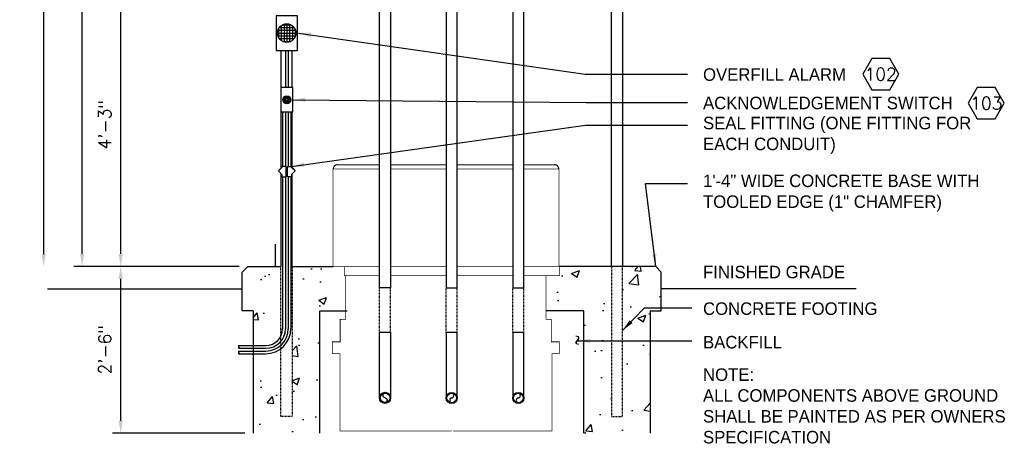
# Model space of a CAD drawing. Extents: x -1276 to 451, y 2026 to 3394.
# Tile 10 of 104: x -881 to -703, y 2128 to 2202. Entities that reach past the tile are written whole.
import ezdxf
from ezdxf.enums import TextEntityAlignment as Align

# ---------------------------------------------------------------- set-up
doc = ezdxf.new("R2010")
doc.units = 0
doc.header["$MEASUREMENT"] = 0
doc.header["$PDSIZE"] = 1
doc.linetypes.add('HIDDEN5', pattern=[0.05, 0.025, -0.025])
doc.layers.get('0').update_dxf_attribs({"linetype": 'CONTINUOUS'})
doc.layers.get('DEFPOINTS').update_dxf_attribs({"linetype": 'CONTINUOUS'})
for name, color, linetype in [('BOARDER-TXT', 2, 'CONTINUOUS'), ('CONDUIT', 2, 'CONTINUOUS'), ('DIM', 3, 'CONTINUOUS'), ('GALV-2-PIPE', 3, 'CONTINUOUS'), ('GALV-2x2-VENT-RISER', 5, 'CONTINUOUS'), ('GRADE', 6, 'CONTINUOUS'), ('TEXT', 3, 'CONTINUOUS'), ('VENT-RISER-FNDT', 6, 'CONTINUOUS')]:
    doc.layers.add(name, color=color, linetype=linetype)
doc.styles.add('SIMPFRAC', font='simpfrac')
doc.styles.add('SIMPLEX', font='simplex')
doc.dimstyles.new('DIM24', dxfattribs={"dimscale": 24, "dimtxt": 0.09375, "dimasz": 0.09375, "dimexe": 0.0625, "dimexo": 0.0625, "dimgap": 0.0625, "dimtad": 1, "dimdec": 4, "dimzin": 3, "dimdsep": 46, "dimlunit": 4, "dimtxsty": 'SIMPLEX', "dimcen": 0, "dimclrd": 3, "dimclre": 3, "dimclrt": 3, "dimadec": 0, "dimazin": 0, "dimtfac": 1, "dimtdec": 4, "dimtofl": 0, "dimtmove": 0, "dimatfit": 3, "dimfxl": 1, "dimfrac": 2, "dimtolj": 1, "dimtzin": 3, "dimlwe": -1, "dimarcsym": 0})

# ---------------------------------------------------------------- blocks, each defined once
blk = doc.blocks.new('HEX')
at = {"color": 3}
blk.add_lwpolyline([(-0.0577, 0.1), (-0.1155, 0), (-0.0577, -0.1), (0.0577, -0.1), (0.1155, 0), (0.0577, 0.1)], close=True, dxfattribs=at)
at = {"color": 3, "style": 'SIMPLEX'}
blk.add_attdef('D#', text='', height=0.08, dxfattribs=at).set_placement((0, 0), align=Align.MIDDLE)
blk = doc.blocks.new('*D39')
at = {"layer": 'DEFPOINTS', "color": 0, "transparency": 16777216}
for p in [(-869.32, 2259.69), (-832.75, 2259.69), (-839.51, 2157.7)]:
    blk.add_point(p, dxfattribs=at)
at = {"layer": 'DIM', "color": 3, "transparency": 16777216}
for p, q in [((-834.25, 2259.69), (-870.82, 2259.69)), ((-841.01, 2157.7), (-870.82, 2157.7))]:
    blk.add_line(p, q, dxfattribs=at)
at = {"layer": 'DIM', "color": 3, "lineweight": -2, "transparency": 16777216}
blk.add_line((-869.32, 2159.95), (-869.32, 2257.44), dxfattribs=at)
at = {"layer": 'DIM', "color": 3, "transparency": 16777216}
for points in [[(-869.69, 2257.44), (-868.94, 2257.44), (-869.32, 2259.69)], [(-869.69, 2159.95), (-868.94, 2159.95), (-869.32, 2157.7)]]:
    blk.add_solid(points, dxfattribs=at)
at = {"layer": 'DIM', "color": 3, "transparency": 16777216, "insert": (-872.15, 2208.69), "char_height": 2.25, "attachment_point": 5, "rotation": 90, "style": 'SIMPLEX'}
blk.add_mtext('\\A1;8\'-6"', dxfattribs=at)
blk = doc.blocks.new('*D40')
at = {"layer": 'DEFPOINTS', "color": 0, "transparency": 16777216}
for p in [(-862.38, 2208.69), (-833.51, 2208.69), (-839.51, 2157.7)]:
    blk.add_point(p, dxfattribs=at)
at = {"layer": 'DIM', "color": 3, "transparency": 16777216}
for p, q in [((-835.01, 2208.69), (-863.88, 2208.69)), ((-841.01, 2157.7), (-863.88, 2157.7))]:
    blk.add_line(p, q, dxfattribs=at)
at = {"layer": 'DIM', "color": 3, "lineweight": -2, "transparency": 16777216}
blk.add_line((-862.38, 2159.95), (-862.38, 2206.44), dxfattribs=at)
at = {"layer": 'DIM', "color": 3, "transparency": 16777216}
for points in [[(-862.75, 2206.44), (-862, 2206.44), (-862.38, 2208.69)], [(-862.75, 2159.95), (-862, 2159.95), (-862.38, 2157.7)]]:
    blk.add_solid(points, dxfattribs=at)
at = {"layer": 'DIM', "color": 3, "transparency": 16777216, "insert": (-865.22, 2183.19), "char_height": 2.25, "attachment_point": 5, "rotation": 90, "style": 'SIMPLEX'}
blk.add_mtext('\\A1;4\'-3"', dxfattribs=at)
blk = doc.blocks.new('*D42')
at = {"layer": 'DEFPOINTS', "color": 0, "transparency": 16777216}
for p in [(-876.25, 2313.69), (-800.82, 2313.69), (-876.25, 2157.69)]:
    blk.add_point(p, dxfattribs=at)
at = {"layer": 'DIM', "color": 3, "transparency": 16777216}
blk.add_line((-802.32, 2313.69), (-877.75, 2313.69), dxfattribs=at)
at = {"layer": 'DIM', "color": 3, "lineweight": -2, "transparency": 16777216}
blk.add_line((-876.25, 2159.94), (-876.25, 2311.44), dxfattribs=at)
at = {"layer": 'DIM', "color": 3, "transparency": 16777216}
for points in [[(-876.63, 2311.44), (-875.88, 2311.44), (-876.25, 2313.69)], [(-876.63, 2159.94), (-875.88, 2159.94), (-876.25, 2157.69)]]:
    blk.add_solid(points, dxfattribs=at)
at = {"layer": 'DIM', "color": 3, "transparency": 16777216, "insert": (-879.09, 2235.69), "char_height": 2.25, "attachment_point": 5, "rotation": 90, "style": 'SIMPLEX'}
blk.add_mtext('\\A1;13\'-0"', dxfattribs=at)
blk = doc.blocks.new('*D44')
at = {"layer": 'DEFPOINTS', "color": 0, "transparency": 16777216}
for p in [(-862.38, 2157.7), (-839.51, 2157.7), (-838.51, 2127.7)]:
    blk.add_point(p, dxfattribs=at)
at = {"layer": 'DIM', "color": 3, "transparency": 16777216}
for p, q in [((-841.01, 2157.7), (-863.88, 2157.7)), ((-840.01, 2127.7), (-863.88, 2127.7))]:
    blk.add_line(p, q, dxfattribs=at)
at = {"layer": 'DIM', "color": 3, "lineweight": -2, "transparency": 16777216}
blk.add_line((-862.38, 2129.95), (-862.38, 2155.45), dxfattribs=at)
at = {"layer": 'DIM', "color": 3, "transparency": 16777216}
for points in [[(-862.75, 2155.45), (-862, 2155.45), (-862.38, 2157.7)], [(-862.75, 2129.95), (-862, 2129.95), (-862.38, 2127.7)]]:
    blk.add_solid(points, dxfattribs=at)
at = {"layer": 'DIM', "color": 3, "transparency": 16777216, "insert": (-865.22, 2142.7), "char_height": 2.25, "attachment_point": 5, "rotation": 90, "style": 'SIMPLEX'}
blk.add_mtext('\\A1;2\'-6"', dxfattribs=at)

msp = doc.modelspace()

# ---------------------------------------------------------------- hatches: boundary and pattern name
at = {"layer": 'BOARDER-TXT'}
h = msp.add_hatch(dxfattribs=at)
h.set_pattern_fill('AR-CONC', color=256, scale=2)
h.set_pattern_definition([(50, (-586.417, -1056.131), (14.345204, -1.255043), [1.5, -16.5]), (355, (-586.417, -1056.131), (-2.77503, 15.04384), [1.2, -13.2]), (100.45144, (-585.222, -1056.236), (11.570177, 13.7888), [1.274804, -14.02284]), (46.1842, (-586.417, -1052.131), (21.34483, -3.31039), [2.25, -24.75]), (96.6356, (-584.638, -1052.407), (18.69324, 19.48237), [1.9122, -21.03428]), (351.1842, (-586.417, -1052.131), (18.69324, 19.48237), [1.8, -19.8]), (21, (-584.417, -1053.131), (11.93814, -8.052378), [1.5, -16.5]), (326, (-584.417, -1053.131), (4.86631, 14.503), [1.2, -13.2]), (71.45144, (-583.422, -1053.802), (16.80445, 6.450623), [1.274804, -14.02284]), (37.5, (-586.417, -1056.1314), (0.243197, 6.657877), [0, -13.04, 0, -13.4, 0, -13.25]), (7.5, (-586.417, -1056.1314), (5.26139, 7.888234), [0, -7.64, 0, -12.74, 0, -5.05]), (327.5, (-590.877, -1056.1314), (10.676449, -0.451097), [0, -5, 0, -15.6, 0, -20.7]), (317.5, (-592.877, -1056.131), (11.663723, 2.0021), [0, -6.5, 0, -10.36, 0, -14.7])])
h.paths.add_polyline_path([(-833.50517, 2157.6991), (-839.50517, 2157.6991), (-840.50517, 2156.6991), (-840.50517, 2149.6991), (-838.50517, 2149.6991), (-838.50517, 2143.47798), (-836.21048, 2143.47798, 0.288595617), (-833.50517, 2145.18132)])
h.paths.add_polyline_path([(-821.58171, 2156.03611), (-822.12011, 2156.03611), (-822.12011, 2157.68558), (-824.11936, 2157.68558), (-831.50517, 2157.68558), (-831.50517, 2130.6991), (-833.50517, 2130.6991), (-833.50517, 2142.9134, -0.16441566), (-836.27298, 2141.97798), (-838.50517, 2141.97798), (-838.50517, 2127.6991), (-826.51942, 2127.6991), (-826.51942, 2149.6991), (-821.58171, 2149.6991)])
h.paths.add_polyline_path([(-774.0017, 2157.6991), (-781.38751, 2157.6991), (-781.38751, 2157.68558), (-783.38677, 2157.68558), (-783.38677, 2156.03611), (-783.92516, 2156.03611), (-783.92516, 2149.6991), (-778.98746, 2149.6991), (-778.98746, 2127.6991), (-767.0017, 2127.6991), (-767.0017, 2149.6991), (-765.0017, 2149.6991), (-765.0017, 2156.6991), (-766.0017, 2157.6991), (-772.0017, 2157.6991), (-772.0017, 2130.6991), (-774.0017, 2130.6991)])

# ---------------------------------------------------------------- linework, layer by layer
at = {"layer": 'BOARDER-TXT', "const_width": 0.125}
for points in [[(-815.75429, 2175.98161), (-823.3841, 2175.9827)], [(-803.75258, 2175.97989), (-813.75429, 2175.98132)], [(-801.75258, 2175.97988), (-791.75258, 2175.97988)], [(-789.75258, 2175.97988), (-784.18535, 2175.97988)], [(-815.75431, 2175.22599), (-824.11732, 2175.22599), (-824.11936, 2174.39948)], [(-824.11936, 2174.39948), (-824.11936, 2157.68558), (-815.75478, 2157.68558)], [(-803.75256, 2175.22599), (-813.75431, 2175.22599)], [(-791.75256, 2175.22599), (-801.75256, 2175.22599)], [(-789.7521, 2157.68558), (-783.45214, 2157.68558), (-783.45214, 2175.22599), (-789.75256, 2175.22599)], [(-815.75482, 2156.03611), (-822.12011, 2156.03611), (-822.12011, 2157.68558)], [(-813.75478, 2157.68558), (-803.7521, 2157.68558)], [(-801.7521, 2157.68558), (-791.7521, 2157.68558)], [(-789.75206, 2156.03611), (-783.38677, 2156.03611), (-783.38677, 2157.68558)], [(-821.86555, 2156.03611), (-821.86555, 2148.1688)], [(-803.75206, 2156.03611), (-813.75482, 2156.03611)], [(-801.75206, 2156.03611), (-791.75206, 2156.03611)], [(-785.78249, 2156.03611), (-785.78249, 2148.1688)], [(-822.90776, 2148.16151), (-822.90776, 2148.16151), (-821.80382, 2148.16151)], [(-822.84506, 2148.17792), (-822.84506, 2144.07832)], [(-784.74028, 2148.16151), (-784.74028, 2148.16151), (-785.84421, 2148.16151)], [(-784.80298, 2148.17792), (-784.80298, 2144.07832)], [(-824.33928, 2144.1396), (-824.33928, 2144.1396), (-822.78022, 2144.1396)], [(-824.28384, 2144.20283), (-824.28384, 2141.95786)], [(-783.30875, 2144.1396), (-783.30875, 2144.1396), (-784.86781, 2144.1396)], [(-783.36419, 2144.20283), (-783.36419, 2141.95786)], [(-822.88094, 2139.9724), (-822.8979, 2142.03413), (-824.24439, 2142.03413)], [(-784.69433, 2139.9724), (-784.69433, 2142.03413), (-783.40364, 2142.03413)], [(-822.88094, 2139.9724), (-822.88094, 2128.11813), (-802.75344, 2128.11813)], [(-784.69433, 2139.9724), (-784.69433, 2128.11813), (-802.505, 2128.11813)]]:
    msp.add_lwpolyline(points, dxfattribs=at)
at = {"layer": 'BOARDER-TXT'}
for centre, start, end in [((-823.40893, 2175.27335), 87.9953639, 183.5978552), ((-784.16052, 2175.27053), 356.4021448, 92.0046361)]:
    msp.add_arc(centre, 0.70978, start, end, dxfattribs=at)
at = {"layer": 'CONDUIT', "color": 7}
for p, q in [((-833.46048, 2201.02913), (-833.46048, 2198.36907)), ((-833.18089, 2201.1991), (-831.74007, 2201.1991)), ((-832.96048, 2201.28623), (-832.96048, 2198.11197)), ((-832.46048, 2201.36313), (-832.46048, 2198.03507)), ((-831.96048, 2201.28623), (-831.96048, 2198.11197)), ((-831.46048, 2201.02913), (-831.46048, 2198.36907)), ((-834.12451, 2199.6991), (-830.79645, 2199.6991)), ((-834.04761, 2200.1991), (-830.87335, 2200.1991)), ((-834.04761, 2199.1991), (-830.87335, 2199.1991)), ((-833.96048, 2200.41951), (-833.96048, 2198.97869)), ((-833.79051, 2200.6991), (-831.13045, 2200.6991)), ((-830.96048, 2200.41951), (-830.96048, 2198.97869)), ((-833.79051, 2198.6991), (-831.13045, 2198.6991)), ((-833.18089, 2198.1991), (-831.74007, 2198.1991))]:
    msp.add_line(p, q, dxfattribs=at)
at = {"layer": 'CONDUIT'}
for p, q in [((-833.46048, 2196.58029), (-831.46048, 2196.58029)), ((-832.71048, 2196.58029), (-832.71048, 2189.86871)), ((-832.21048, 2196.58029), (-832.21048, 2189.86871)), ((-833.21048, 2185.52949), (-833.21048, 2175.6991)), ((-832.71048, 2185.52949), (-832.71048, 2175.6991)), ((-832.21048, 2185.52949), (-832.21048, 2175.6991)), ((-831.71048, 2185.52949), (-831.71048, 2175.6991)), ((-833.21048, 2173.81015), (-833.21048, 2146.47798)), ((-832.71048, 2173.81015), (-832.71048, 2146.47798)), ((-832.21048, 2173.81015), (-832.21048, 2146.47798)), ((-831.71048, 2173.81015), (-831.71048, 2146.54048)), ((-841.1033, 2143.47798), (-836.21048, 2143.47798)), ((-841.1033, 2142.97798), (-836.21048, 2142.97798)), ((-841.1033, 2142.47798), (-836.21048, 2142.47798)), ((-841.1033, 2141.97798), (-836.27298, 2141.97798))]:
    msp.add_line(p, q, dxfattribs=at)
for points in [[(-834.36054, 2196.58029), (-830.56042, 2196.58029), (-830.56042, 2202.81791), (-834.36054, 2202.81791)], [(-833.54623, 2185.52949), (-831.37473, 2185.52949), (-831.37473, 2189.86871), (-833.54623, 2189.86871)]]:
    msp.add_lwpolyline(points, close=True, dxfattribs=at)
at = {"layer": 'CONDUIT', "linetype": 'Continuous'}
for points in [[(-833.337, 2175.51173), (-833.96556, 2174.88317), (-833.337, 2174.25461), (-833.337, 2173.81015), (-832.5592, 2173.81015), (-832.5592, 2175.6991), (-833.337, 2175.6991)], [(-831.58396, 2175.51173), (-830.9554, 2174.88317), (-831.58396, 2174.25461), (-831.58396, 2173.81015), (-832.36176, 2173.81015), (-832.36176, 2175.6991), (-831.58396, 2175.6991)]]:
    msp.add_lwpolyline(points, close=True, dxfattribs=at)
for points in [[(-833.39593, 2175.4528), (-833.43522, 2175.49209), (-833.94592, 2174.98138), (-833.90663, 2174.9421)], [(-831.52503, 2175.4528), (-831.48575, 2175.49209), (-830.97504, 2174.98138), (-831.01433, 2174.9421)]]:
    msp.add_lwpolyline(points, dxfattribs=at)
at = {"layer": 'CONDUIT'}
for centre, radius in [((-832.46048, 2199.6991), 1.66403), ((-832.46048, 2187.6991), 0.72115)]:
    msp.add_circle(centre, radius, dxfattribs=at)
at = {"layer": 'CONDUIT', "color": 7}
for radius in [0.55031, 0.37274, 0.20551]:
    msp.add_circle((-832.46048, 2187.6991), radius, dxfattribs=at)
at = {"layer": 'CONDUIT'}
for centre, radius in [((-836.27298, 2146.54048), 4.5625), ((-836.21048, 2146.47798), 4), ((-836.21048, 2146.47798), 3.5), ((-836.21048, 2146.47798), 3)]:
    msp.add_arc(centre, radius, 270, 0, dxfattribs=at)
at = {"layer": 'CONDUIT', "color": 2}
for centre, radius, start, end in [((-840.98713, 2143.1076), 0.17347, 132.0419332, 228.3507975), ((-841.00416, 2143.3572), 0.15625, 129.3807643, 230.6192357), ((-841.00416, 2142.3572), 0.15625, 129.3807643, 230.6192357), ((-841.22116, 2143.1068), 0.1752, 312.6709312, 47.7217995), ((-840.98713, 2142.1076), 0.17347, 132.0419332, 228.3507975), ((-841.22116, 2142.1068), 0.1752, 312.6709312, 47.7217995)]:
    msp.add_arc(centre, radius, start, end, dxfattribs=at)
at = {"layer": 'DIM'}
msp.add_line((-834.50268, 2157.6991), (-834.50268, 2161.6991), dxfattribs=at)
msp.add_line((-834.50268, 2157.6991), (-834.50268, 2161.6991), dxfattribs=at)
at = {"layer": 'GALV-2-PIPE', "color": 2, "linetype": 'HIDDEN5'}
for p, q in [((-815.75488, 2145.85294), (-815.75488, 2153.85294)), ((-813.75488, 2145.85294), (-813.75488, 2153.85294)), ((-803.752, 2145.83733), (-803.752, 2153.83733)), ((-801.752, 2145.83733), (-801.752, 2153.83733)), ((-791.752, 2145.8375), (-791.752, 2153.8375)), ((-789.752, 2145.8375), (-789.752, 2153.8375))]:
    msp.add_line(p, q, dxfattribs=at)
at = {"layer": 'GALV-2-PIPE'}
for points in [[(-813.75344, 2208.45102), (-813.75488, 2153.85294), (-815.75488, 2153.85294), (-815.75344, 2208.45102)], [(-803.75344, 2208.43558), (-803.752, 2153.8375), (-801.752, 2153.8375), (-801.75344, 2208.43558)], [(-791.75344, 2208.43558), (-791.752, 2153.8375), (-789.752, 2153.8375), (-789.75344, 2208.43558)]]:
    msp.add_lwpolyline(points, close=True, dxfattribs=at)
for points in [[(-815.75488, 2134.06071), (-815.75488, 2145.85294), (-813.75495, 2145.85294), (-813.75495, 2134.06071)], [(-801.752, 2134.0451), (-801.752, 2145.83733), (-803.75193, 2145.83733), (-803.75193, 2134.0451)], [(-789.752, 2134.04527), (-789.752, 2145.8375), (-791.75193, 2145.8375), (-791.75193, 2134.04527)]]:
    msp.add_lwpolyline(points, dxfattribs=at)
at = {"layer": 'GALV-2-PIPE', "linetype": 'Continuous'}
for centre in [(-814.75381, 2134.06071), (-802.75307, 2134.0451), (-790.75307, 2134.04527)]:
    msp.add_circle(centre, 1.00107, dxfattribs=at)
at = {"layer": 'GALV-2-PIPE', "color": 2, "linetype": 'Continuous'}
for centre in [(-814.75381, 2134.06071), (-802.75307, 2134.0451), (-790.75307, 2134.04527)]:
    msp.add_circle(centre, 0.86179, dxfattribs=at)
at = {"layer": 'GALV-2-PIPE', "color": 1, "linetype": 'Continuous', "extrusion": (0, 0, -1)}
for centre, major_axis in [((-814.75381, 2134.4916), (0, 0.4309)), ((-814.75381, 2133.62981), (0, -0.4309))]:
    msp.add_ellipse(centre, major_axis=major_axis, ratio=0.84562434, start_param=3.141592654, end_param=6.283185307, dxfattribs=at)
at = {"layer": 'GALV-2-PIPE', "color": 1, "linetype": 'Continuous'}
for centre, major_axis in [((-802.75307, 2133.6142), (0, -0.4309)), ((-802.75307, 2134.47599), (0, 0.4309)), ((-790.75307, 2133.61437), (0, -0.4309)), ((-790.75307, 2134.47616), (0, 0.4309))]:
    msp.add_ellipse(centre, major_axis=major_axis, ratio=0.84562434, start_param=3.141592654, end_param=6.283185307, dxfattribs=at)
at = {"layer": 'GALV-2x2-VENT-RISER'}
for points in [[(-789.75344, 2259.77465), (-772.0017, 2259.77465), (-772.0017, 2157.6991)], [(-774.0017, 2157.6991), (-774.0017, 2257.77465), (-789.75346, 2257.77465)], [(-833.50517, 2196.58029), (-833.50517, 2189.86871)], [(-831.50517, 2189.86871), (-831.50517, 2196.58029)], [(-833.50517, 2185.52949), (-833.50517, 2175.34356)], [(-831.50517, 2175.43294), (-831.50517, 2185.52949)], [(-833.50517, 2174.42278), (-833.50517, 2157.68558)], [(-831.50517, 2157.68558), (-831.50517, 2174.3334)]]:
    msp.add_lwpolyline(points, dxfattribs=at)
at = {"layer": 'GALV-2x2-VENT-RISER', "color": 1, "linetype": 'HIDDEN5'}
for points in [[(-831.50517, 2157.68558), (-831.50517, 2130.6991), (-833.50517, 2130.6991), (-833.50517, 2157.68558)], [(-774.0017, 2157.6991), (-774.0017, 2130.6991), (-772.0017, 2130.6991), (-772.0017, 2157.6991)]]:
    msp.add_lwpolyline(points, dxfattribs=at)
at = {"layer": 'GRADE', "linetype": 'Continuous'}
for p, q in [((-831.50517, 2157.68558), (-824.11936, 2157.68558)), ((-875.58345, 2153.67546), (-840.50517, 2153.68558)), ((-729.92343, 2153.67546), (-765.0017, 2153.68558)), ((-838.50517, 2149.6991), (-838.50517, 2127.6991)), ((-826.51942, 2127.6991), (-826.51942, 2149.6991)), ((-826.51942, 2149.6991), (-821.58171, 2149.6991)), ((-778.98746, 2149.6991), (-785.78249, 2149.6991)), ((-778.98746, 2127.6991), (-778.98746, 2149.6991)), ((-767.0017, 2149.6991), (-767.0017, 2127.6991))]:
    msp.add_line(p, q, dxfattribs=at)
for points in [[(-838.50517, 2149.6991), (-840.50517, 2149.6991), (-840.50517, 2156.6991), (-839.50517, 2157.6991), (-833.50517, 2157.6991)], [(-767.0017, 2149.6991), (-765.0017, 2149.6991), (-765.0017, 2156.6991), (-766.0017, 2157.6991), (-783.45214, 2157.6991)]]:
    msp.add_lwpolyline(points, dxfattribs=at)
at = {"layer": 'VENT-RISER-FNDT'}
msp.add_lwpolyline([(-838.46048, 2142.47798), (-838.46048, 2142.97798)], dxfattribs=at)

# ---------------------------------------------------------------- block references
at = {"layer": 'TEXT'}
ref = msp.add_blockref('HEX', (-725.49075, 2192.28523), dxfattribs=dict(at, xscale=28.09756079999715, yscale=28.09756079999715, zscale=28.09756079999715))
ref.add_attrib('D#', '102', dxfattribs={"layer": '0', "color": 0, "height": 2.25, "style": 'SIMPLEX'}).set_placement((-725.49075, 2192.28523), align=Align.MIDDLE)
ref = msp.add_blockref('HEX', (-706.47133, 2187.07344), dxfattribs=dict(at, xscale=28.09756079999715, yscale=28.09756079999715, zscale=28.09756079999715))
ref.add_attrib('D#', '103', dxfattribs={"layer": '0', "color": 0, "height": 2.25, "style": 'SIMPLEX'}).set_placement((-706.47133, 2187.07344), align=Align.MIDDLE)

# ---------------------------------------------------------------- texts
at = {"layer": 'TEXT', "style": 'SIMPLEX'}
msp.add_text('~', height=1.875, rotation=90, dxfattribs=at).set_placement((-779.31894, 2143.46281))
at = {"layer": 'TEXT', "style": 'SIMPFRAC'}
msp.add_text('NOTE:', height=2.25, dxfattribs=at).set_placement((-757.4892, 2137.11301))
at = {"layer": 'TEXT', "char_height": 2.25, "attachment_point": 1, "style": 'SIMPFRAC'}
for s, insert, width in [('OVERFILL ALARM', (-757.4892, 2193.34991), 38.9860092), ('ACKNOWLEDGEMENT SWITCH', (-757.4892, 2188.23572), 57.734981), ('SEAL FITTING (ONE FITTING FOR EACH CONDUIT)', (-757.4892, 2184.62571), 48.8571429), ('1\'-4" WIDE CONCRETE BASE WITH TOOLED EDGE (1" CHAMFER)', (-757.4892, 2174.23673), 59.0345489), ('FINISHED GRADE', (-757.4892, 2157.82382), 31.932531), ('CONCRETE FOOTING', (-757.4892, 2151.23798), 44.4742316), ('BACKFILL', (-757.4892, 2145.19921), 15), ('ALL COMPONENTS ABOVE GROUND SHALL BE PAINTED AS PER OWNERS SPECIFICATION', (-757.4892, 2135.61103), 56.6720464)]:
    msp.add_mtext(s, dxfattribs=dict(at, insert=insert, width=width))

# ---------------------------------------------------------------- dimensions: what is measured, and where the dimension line sits
at = {"layer": 'DIM'}
for base, p1, p2, picture, middle in [((-876.25268, 2313.68558), (-876.25268, 2157.68558), (-800.81625, 2313.68558), '*D42', (-879.09197, 2235.68558)), ((-862.37768, 2208.68558), (-839.50517, 2157.6991), (-833.50517, 2208.68558), '*D40', (-865.21697, 2183.19234)), ((-862.37768, 2157.6991), (-838.50517, 2127.6991), (-839.50517, 2157.6991), '*D44', (-865.21697, 2142.6991))]:
    dim = msp.add_linear_dim(base=base, p1=p1, p2=p2, angle=90, dimstyle='DIM24', dxfattribs=at)
    dim.commit()
    dim.dimension.update_dxf_attribs({"geometry": picture, "text_midpoint": middle})
dim = msp.add_linear_dim(base=(-869.31518, 2259.68558), p1=(-839.50517, 2157.6991), p2=(-832.75344, 2259.68558), angle=90, dimstyle='DIM24', dxfattribs=at)
dim.commit()
dim.dimension.update_dxf_attribs({"geometry": '*D39', "text_midpoint": (-869.31518, 2208.69234), "dimtype": 160})

# ---------------------------------------------------------------- leaders
at = {"layer": 'TEXT'}
for points in [[(-830.36132, 2199.6991), (-778.69938, 2192.29699), (-760.29316, 2192.29699)], [(-831.37473, 2187.6991), (-778.55031, 2187.1828), (-760.29316, 2187.1828)], [(-831.58396, 2175.6991), (-778.64361, 2183.12154), (-760.29316, 2183.12154)], [(-780.1276, 2144.30673), (-759.4892, 2144.30673)]]:
    msp.add_leader(points, dimstyle='DIM24', dxfattribs=at)
at = {"layer": 'TEXT', "color": 1}
msp.add_leader([(-766.0017, 2157.6991), (-767.88153, 2172.60207), (-760.29316, 2172.60207)], dimstyle='DIM24', override={"dimtad": 0}, dxfattribs=at)
at = {"layer": 'TEXT'}
msp.add_leader([(-772.0017, 2146.17336), (-768.04551, 2150.25254), (-759.4892, 2150.25254)], dimstyle='DIM24', override={"dimgap": 0.0625, "dimtad": 0}, dxfattribs=at)

doc.saveas('drawing.dxf')
